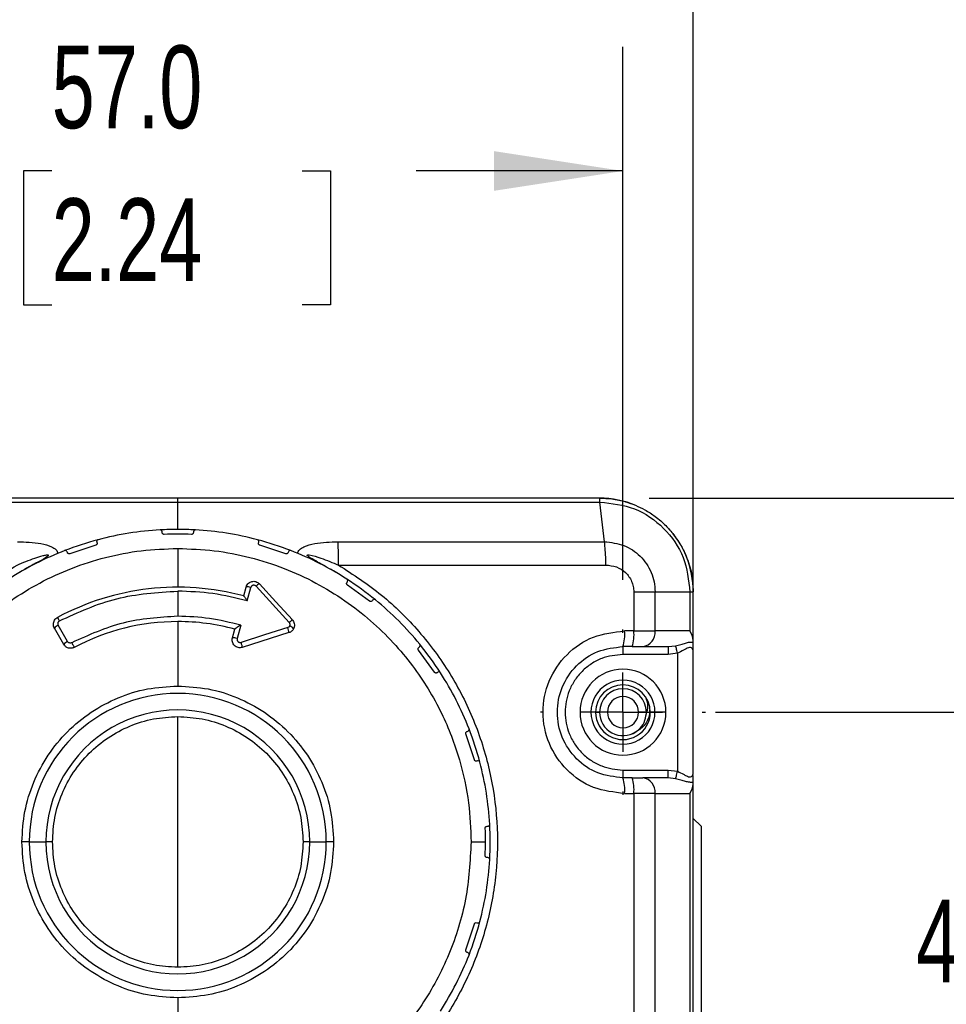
# Model space of a CAD drawing. Header units: millimetres. Extents: x 16 to 683, y 16 to 524.
# Tile 9 of 20: x 373 to 432, y 406 to 469. Entities that reach past the tile are written whole.
import ezdxf

# ---------------------------------------------------------------- set-up
doc = ezdxf.new("R2010")
doc.units = ezdxf.units.MM
doc.header["$LTSCALE"] = 2.5
doc.linetypes.add('CENTERX2', pattern=[20.32, 12.7, -2.54, 2.54, -2.54])
doc.layers.add('CENTER', color=40, linetype='CENTERX2')
doc.layers.add('DIMENSIONS', color=140, linetype='Continuous', lineweight=25)
doc.styles.add('SLDTEXTSTYLE0', font='TXT', dxfattribs={"width": 0.7})
doc.dimstyles.new('SLDDIMSTYLE0', dxfattribs={"dimtxt": 5.39502, "dimasz": 8.255, "dimexe": 0, "dimexo": 0.0625, "dimgap": 1.348755, "dimtad": 0, "dimtih": 1, "dimtoh": 1, "dimrnd": 1e-09, "dimzin": 12, "dimdsep": 46, "dimtxsty": 'SLDTEXTSTYLE0', "dimsah": 1, "dimcen": 0.09, "dimadec": 0, "dimazin": 3, "dimtfac": 1, "dimtofl": 0, "dimtmove": 0, "dimatfit": 3, "dimfxl": 0, "dimfrac": 2, "dimtolj": 1, "dimtzin": 12, "dimarcsym": 0})
doc.dimstyles.new('SLDDIMSTYLE1', dxfattribs={"dimtxt": 5.39502, "dimasz": 8.255, "dimexe": 0, "dimexo": 0.0625, "dimgap": 1.348755, "dimtad": 0, "dimtih": 1, "dimtoh": 1, "dimrnd": 1e-09, "dimzin": 4, "dimdsep": 46, "dimtxsty": 'SLDTEXTSTYLE0', "dimsah": 1, "dimcen": 0.09, "dimadec": 0, "dimazin": 1, "dimtfac": 1, "dimtofl": 0, "dimtmove": 0, "dimatfit": 3, "dimfxl": 0, "dimfrac": 2, "dimtolj": 1, "dimtzin": 12, "dimarcsym": 0})

# ---------------------------------------------------------------- blocks, each defined once
blk = doc.blocks.new('_D_1')
at = {"layer": 'DIMENSIONS'}
for p, q in [((354.146, 432.779), (354.146, 466.889)), ((411.146, 432.779), (411.146, 466.889)), ((354.146, 458.952), (367.264, 458.952)), ((374.574, 458.952), (372.763, 458.952)), ((372.763, 458.952), (372.763, 450.377)), ((390.606, 458.952), (392.418, 458.952)), ((392.418, 458.952), (392.418, 450.377)), ((411.146, 458.952), (397.917, 458.952)), ((372.763, 450.377), (374.574, 450.377)), ((392.418, 450.377), (390.606, 450.377))]:
    blk.add_line(p, q, dxfattribs=at)
for points in [[(354.146, 458.952), (362.401, 457.682), (362.401, 460.222)], [(411.146, 458.952), (402.891, 460.222), (402.891, 457.682)]]:
    blk.add_solid(points, dxfattribs=at)
at = {"layer": 'DIMENSIONS', "char_height": 5.2917, "attachment_point": 1, "style": 'SLDTEXTSTYLE0'}
for s, insert in [('57.0', (374.574, 466.981)), ('2.24', (374.574, 457.199))]:
    blk.add_mtext(s, dxfattribs=dict(at, insert=insert))
blk = doc.blocks.new('_D_2')
at = {"layer": 'DIMENSIONS'}
for p, q in [((349.646, 431.385), (349.646, 490.798)), ((415.646, 431.385), (415.646, 490.798)), ((349.646, 482.861), (366.444, 482.861)), ((373.754, 482.861), (371.942, 482.861)), ((371.942, 482.861), (371.942, 474.286)), ((389.786, 482.861), (391.597, 482.861)), ((391.597, 482.861), (391.597, 474.286)), ((415.646, 482.861), (397.096, 482.861)), ((371.942, 474.286), (373.754, 474.286)), ((391.597, 474.286), (389.786, 474.286))]:
    blk.add_line(p, q, dxfattribs=at)
for points in [[(349.646, 482.861), (357.901, 481.591), (357.901, 484.131)], [(415.646, 482.861), (407.391, 484.131), (407.391, 481.591)]]:
    blk.add_solid(points, dxfattribs=at)
at = {"layer": 'DIMENSIONS', "char_height": 5.2917, "attachment_point": 1, "style": 'SLDTEXTSTYLE0'}
for s, insert in [('66.0', (373.754, 490.89)), ('2.60', (373.754, 481.108))]:
    blk.add_mtext(s, dxfattribs=dict(at, insert=insert))
blk = doc.blocks.new('_D_3')
at = {"layer": 'DIMENSIONS'}
for p, q in [((417.071, 424.314), (445.863, 424.314)), ((437.925, 424.314), (437.925, 414.08)), ((429.909, 404.297), (428.098, 404.297)), ((428.098, 404.297), (428.098, 395.723)), ((445.941, 404.297), (447.753, 404.297)), ((447.753, 404.297), (447.753, 395.723)), ((428.098, 395.723), (429.909, 395.723)), ((447.753, 395.723), (445.941, 395.723)), ((437.925, 381.714), (437.925, 394.515)), ((417.071, 381.714), (445.863, 381.714))]:
    blk.add_line(p, q, dxfattribs=at)
for points in [[(437.925, 424.314), (436.655, 416.059), (439.195, 416.059)], [(437.925, 381.714), (439.195, 389.969), (436.655, 389.969)]]:
    blk.add_solid(points, dxfattribs=at)
at = {"layer": 'DIMENSIONS', "char_height": 5.2917, "attachment_point": 1, "style": 'SLDTEXTSTYLE0'}
for s, insert in [('42.6', (429.909, 412.326)), ('1.68', (429.909, 402.544))]:
    blk.add_mtext(s, dxfattribs=dict(at, insert=insert))
blk = doc.blocks.new('_D_4')
at = {"layer": 'DIMENSIONS'}
for p, q in [((412.821, 438.014), (471.282, 438.014)), ((463.345, 438.014), (463.345, 415.78)), ((455.329, 405.998), (453.517, 405.998)), ((453.517, 405.998), (453.517, 397.424)), ((471.36, 405.998), (473.172, 405.998)), ((473.172, 405.998), (473.172, 397.424)), ((453.517, 397.424), (455.329, 397.424)), ((473.172, 397.424), (471.36, 397.424)), ((463.345, 368.014), (463.345, 396.216)), ((412.821, 368.014), (471.282, 368.014))]:
    blk.add_line(p, q, dxfattribs=at)
for points in [[(463.345, 438.014), (462.075, 429.759), (464.615, 429.759)], [(463.345, 368.014), (464.615, 376.269), (462.075, 376.269)]]:
    blk.add_solid(points, dxfattribs=at)
at = {"layer": 'DIMENSIONS', "char_height": 5.2917, "attachment_point": 1, "style": 'SLDTEXTSTYLE0'}
for s, insert in [('70.0', (455.329, 414.027)), ('2.76', (455.329, 404.245))]:
    blk.add_mtext(s, dxfattribs=dict(at, insert=insert))
blk = doc.blocks.new('SW_CENTERMARKSYMBOL_3')
at = {"layer": 'CENTER', "color": 0}
for p, q in [((0, 5.08), (0, 5.29)), ((0, 0), (0, 2.54)), ((-5.08, 0), (-5.29, 0)), ((0, 0), (-2.54, 0)), ((0, 0), (0, -2.54)), ((0, 0), (2.54, 0)), ((5.08, 0), (5.29, 0)), ((0, -5.08), (0, -5.29))]:
    blk.add_line(p, q, dxfattribs=at)

msp = doc.modelspace()

# ---------------------------------------------------------------- linework, layer by layer
for p, q in [((382.646, 438.014), (355.646, 438.014)), ((409.646, 438.014), (355.646, 438.014)), ((382.646, 437.762), (382.646, 438.014)), ((355.617, 437.762), (382.646, 437.762)), ((382.646, 436.014), (382.646, 437.762)), ((409.96, 435.229), (409.674, 437.761)), ((381.646, 435.815), (381.646, 435.863)), ((383.646, 435.863), (383.646, 435.815)), ((377.396, 435.002), (375.732, 434.461)), ((377.463, 435.2), (377.457, 435.237)), ((377.463, 435.2), (377.478, 435.154)), ((382.646, 434.793), (382.646, 432.314)), ((387.808, 435.117), (387.813, 435.154)), ((387.813, 435.154), (387.828, 435.2)), ((389.559, 434.461), (387.896, 435.002)), ((392.911, 435.228), (409.96, 435.229)), ((375.576, 434.536), (375.561, 434.582)), ((389.73, 434.582), (389.716, 434.536)), ((386.865, 431.759), (387.015, 432.322)), ((387.015, 432.322), (387.017, 432.326)), ((387.089, 431.434), (387.319, 432.293)), ((387.319, 432.293), (387.32, 432.294)), ((389.784, 430.06), (387.661, 432.376)), ((393.452, 432.55), (393.475, 432.621)), ((393.475, 432.621), (393.503, 432.66)), ((394.921, 431.422), (393.506, 432.45)), ((382.646, 432.062), (382.646, 430.454)), ((411.841, 432.014), (411.841, 429.514)), ((411.841, 432.014), (413.202, 432.014)), ((413.202, 429.514), (413.202, 432.014)), ((413.202, 432.014), (415.433, 432.014)), ((415.433, 432.014), (415.433, 429.514)), ((415.646, 428.898), (415.646, 432.014)), ((395.121, 431.484), (395.093, 431.445)), ((374.987, 429.881), (374.986, 429.883)), ((375.589, 428.839), (374.987, 429.881)), ((382.646, 430.114), (382.646, 425.992)), ((386.673, 429.881), (386.445, 429.031)), ((374.75, 429.69), (374.747, 429.695)), ((375.35, 428.651), (374.75, 429.69)), ((386.144, 429.07), (386.295, 429.634)), ((389.765, 429.406), (386.777, 428.464)), ((411.841, 429.514), (411.25, 429.514)), ((415.433, 429.514), (413.202, 429.514)), ((398.077, 428.461), (398.116, 428.49)), ((411.734, 428.514), (411.146, 428.514)), ((411.146, 428.514), (411.146, 428.014)), ((411.734, 428.514), (412.414, 428.514)), ((412.414, 428.514), (414.031, 428.514)), ((414.031, 428.514), (414.519, 428.568)), ((414.031, 428.514), (414.031, 428.014)), ((415.646, 428.8), (415.646, 428.898)), ((415.646, 428.21), (415.646, 428.8)), ((399.082, 426.874), (398.054, 428.29)), ((414.031, 428.014), (411.146, 428.014)), ((414.646, 428.094), (414.031, 428.014)), ((414.646, 428.094), (414.646, 420.534)), ((415.646, 420.419), (415.646, 428.21)), ((399.291, 426.872), (399.252, 426.843)), ((409.096, 424.314), (408.396, 424.314)), ((409.396, 424.314), (409.096, 424.314)), ((409.396, 424.314), (409.646, 424.314)), ((410.146, 424.314), (409.646, 424.314)), ((412.646, 424.314), (412.146, 424.314)), ((412.643, 424.225), (412.668, 424.314)), ((412.668, 424.314), (412.646, 424.314)), ((412.869, 424.314), (412.864, 424.471)), ((412.869, 424.314), (412.896, 424.314)), ((413.196, 424.314), (412.896, 424.314)), ((413.896, 424.314), (413.196, 424.314)), ((382.646, 407.993), (382.646, 424.035)), ((401.633, 421.264), (401.093, 422.928)), ((401.168, 423.084), (401.214, 423.099)), ((401.832, 421.196), (401.786, 421.182)), ((411.146, 420.614), (414.031, 420.614)), ((411.146, 420.614), (411.146, 420.114)), ((414.031, 420.114), (414.031, 420.614)), ((414.031, 420.614), (414.646, 420.534)), ((415.646, 420.41), (415.646, 420.419)), ((411.734, 420.114), (411.146, 420.114)), ((411.734, 420.114), (412.414, 420.114)), ((414.031, 420.114), (412.414, 420.114)), ((414.519, 420.061), (414.031, 420.114)), ((415.646, 419.828), (415.646, 420.274)), ((415.646, 419.731), (415.646, 419.828)), ((415.646, 386.298), (415.646, 419.731)), ((411.25, 419.114), (411.841, 419.114)), ((411.841, 419.114), (411.841, 386.914)), ((413.202, 419.114), (411.841, 419.114)), ((413.202, 386.914), (413.202, 419.114)), ((413.202, 419.114), (415.433, 419.114)), ((415.433, 419.114), (415.433, 386.914)), ((415.646, 417.514), (416.146, 417.014)), ((402.326, 416.889), (402.326, 416.894)), ((402.446, 417.014), (402.494, 417.014)), ((416.146, 417.014), (416.146, 403.014)), ((373.139, 416.014), (372.668, 416.014)), ((373.139, 416.014), (374.201, 416.014)), ((374.625, 416.014), (374.201, 416.014)), ((391.09, 416.014), (390.667, 416.014)), ((391.09, 416.014), (392.152, 416.014)), ((392.624, 416.014), (392.152, 416.014)), ((401.425, 416.014), (402.346, 416.014)), ((402.326, 415.134), (402.326, 415.139)), ((402.494, 415.014), (402.446, 415.014)), ((401.786, 410.846), (401.832, 410.832)), ((401.093, 409.101), (401.633, 410.764)), ((401.214, 408.929), (401.168, 408.944)), ((382.646, 406.036), (382.646, 401.914))]:
    msp.add_line(p, q)
at = {"flags": 128}
for points in [[(409.646, 438.014), (396.163, 438.014), (382.646, 438.014)], [(382.646, 437.762), (396.177, 437.761), (409.674, 437.761)], [(392.936, 433.733), (401.506, 433.733), (410.057, 433.733)], [(389.984, 430.221), (388.925, 431.376), (387.867, 432.53)], [(374.947, 430.381), (374.949, 430.377), (374.955, 430.365), (374.966, 430.345), (374.98, 430.318), (374.998, 430.285), (375.019, 430.246), (375.042, 430.204), (375.066, 430.159)], [(389.693, 429.73), (388.196, 429.258), (386.697, 428.786)], [(411.841, 429.514), (412.038, 429.514), (412.231, 429.514), (412.418, 429.514), (412.598, 429.514), (412.767, 429.514), (412.926, 429.514), (413.071, 429.514), (413.202, 429.514)], [(375.858, 428.759), (375.886, 428.707), (375.913, 428.656), (375.939, 428.607), (375.963, 428.563), (375.983, 428.524), (376, 428.494), (376.012, 428.472), (376.018, 428.459)], [(414.646, 428.094), (414.624, 428.177), (414.602, 428.257), (414.582, 428.332), (414.564, 428.4), (414.548, 428.459), (414.535, 428.508), (414.525, 428.544), (414.519, 428.568)], [(414.519, 420.061), (414.525, 420.084), (414.535, 420.12), (414.548, 420.169), (414.564, 420.228), (414.582, 420.296), (414.602, 420.372), (414.624, 420.451), (414.646, 420.534)]]:
    msp.add_lwpolyline(points, dxfattribs=at)
for centre, radius, start, end in [((409.646, 432.014), 6, 67.13233, 90.00003), ((409.646, 432.014), 6, 359.99984, 43.75328), ((382.646, 416.014), 20, 93.22958, 104.77043), ((382.646, 416.016), 19.998, 89.99987, 93.22981), ((382.646, 416.014), 19.7, 87.45523, 92.54477), ((382.646, 416.016), 19.998, 86.77019, 90.00009), ((382.646, 416.014), 20, 75.22957, 86.77042), ((382.646, 416.014), 20.001, 104.7706, 111.22967), ((382.646, 416.014), 20, 68.77028, 75.22954), ((355.003, 433.839), 37.934, 359.83993, 2.09891), ((382.646, 416.014), 20, 111.22965, 122.7754), ((382.646, 416.015), 19.999, 57.22941, 68.7705), ((382.646, 416.014), 16.3, 74.98616, 118.18656), ((387.122, 431.839), 0.495, 66.50141, 102.39505), ((387.119, 431.845), 0.492, 65.95428, 101.98402), ((388.189, 431.884), 0.722, 116.49778, 137.0531), ((382.644, 416.012), 20.003, 50.77076, 57.22924), ((382.646, 416.014), 20, 39.22431, 50.77017), ((375.176, 429.398), 0.521, 111.36095, 145.30193), ((375.182, 429.396), 0.524, 111.93929, 145.75503), ((382.646, 416.014), 14.1, 90.00007, 118.03732), ((382.646, 416.014), 14.1, 75, 89.99993), ((390.575, 429.282), 1.109, 122.19407, 135.48895), ((389.632, 429.333), 0.529, 36.60308, 70.00824), ((388.756, 429.351), 1.011, 3.09662, 21.99725), ((408.784, 429.267), 2.478, 342.32058, 5.72743), ((409.421, 429.267), 2.433, 341.97247, 5.83068), ((412.294, 429.419), 0.913, 277.59744, 5.9747), ((414.404, 428.814), 1.244, 3.83881, 34.22386), ((375.803, 428.321), 0.56, 112.44558, 143.92385), ((386.22, 428.476), 0.599, 67.91752, 97.26101), ((382.648, 416.016), 19.997, 32.77586, 39.22487), ((382.645, 416.014), 20.001, 21.22247, 32.77611), ((411.146, 424.314), 2.75, 0.00004, 179.99996), ((411.146, 424.314), 2.05, 359.99992, 180.00008), ((411.146, 424.314), 1.75, 0.00003, 179.99997), ((382.646, 416.014), 9.506, 360, 180), ((411.146, 424.314), 1.5, 0.00011, 179.99989), ((411.146, 424.314), 1, 0.00016, 179.99984), ((382.646, 416.014), 8.444, 359.99998, 180.00002), ((411.146, 424.314), 2.75, 180.00004, 359.99996), ((411.146, 424.314), 2.05, 179.99992, 0.00008), ((411.146, 424.314), 1.75, 179.99997, 0.00003), ((411.146, 424.314), 1.5, 179.99968, 303.37626), ((411.146, 424.314), 1, 180.00011, 359.99989), ((411.139, 424.314), 1.507, 356.59084, 359.99085), ((382.643, 416.013), 20.003, 14.7785, 21.22161), ((382.647, 416.014), 19.999, 3.22011, 14.77845), ((408.784, 419.361), 2.478, 354.27258, 17.67941), ((409.421, 419.361), 2.433, 354.16933, 18.02751), ((412.294, 419.209), 0.913, 354.02537, 82.40259), ((414.404, 419.814), 1.244, 325.77588, 356.16113), ((382.648, 416.014), 19.998, 356.77984, 3.22092), ((382.625, 416.014), 19.721, 0.00082, 2.54267), ((382.646, 416.014), 9.506, 180, 0), ((382.646, 416.014), 8.444, 179.99998, 0.00002), ((382.619, 416.014), 19.726, 357.45767, 359.99918), ((382.645, 416.014), 20, 345.21877, 356.77979), ((382.645, 416.014), 20.001, 338.78189, 345.2189), ((382.646, 416.014), 19.999, 327.21709, 338.78156)]:
    msp.add_arc(centre, radius, start, end)
for points, knots in [([(409.674, 437.761), (409.67, 437.816), (409.665, 437.892), (409.661, 437.978), (409.649, 438.006), (409.646, 438.014)], [0, 0, 0, 0, 0.649347, 0.894158, 1, 1, 1, 1]), ([(409.646, 438.014), (409.909, 438.004), (410.47, 437.982), (411.242, 437.815), (411.947, 437.569), (412.589, 437.26), (413.251, 436.835), (413.874, 436.299), (414.399, 435.7), (414.841, 435.05), (415.252, 434.227), (415.579, 433.193), (415.623, 432.408), (415.646, 432.014)], [0, 0, 0, 0, 0.083943, 0.178397, 0.250483, 0.321484, 0.404802, 0.500424, 0.582296, 0.657801, 0.7503, 0.874705, 1, 1, 1, 1]), ([(409.674, 437.761), (410.43, 437.676), (411.938, 437.505), (413.84, 436.176), (415.173, 434.277), (415.346, 432.769), (415.433, 432.014)], [0, 0, 0, 0, 0.2504477, 0.5000111, 0.7496946, 1, 1, 1, 1]), ([(381.646, 435.863), (381.636, 435.899), (381.618, 435.966), (381.55, 435.977), (381.519, 435.982)], [0, 0, 0, 0, 0.541623, 1, 1, 1, 1]), ([(381.771, 435.695), (381.761, 435.695), (381.742, 435.695), (381.714, 435.705), (381.689, 435.721), (381.657, 435.754), (381.65, 435.789), (381.646, 435.815)], [0, 0, 0, 0, 0.150338, 0.302166, 0.455596, 0.610457, 1, 1, 1, 1]), ([(383.646, 435.815), (383.641, 435.789), (383.635, 435.754), (383.603, 435.721), (383.578, 435.705), (383.55, 435.695), (383.53, 435.695), (383.52, 435.695)], [0, 0, 0, 0, 0.389289, 0.544205, 0.697669, 0.849585, 1, 1, 1, 1]), ([(383.773, 435.982), (383.742, 435.977), (383.674, 435.966), (383.656, 435.899), (383.646, 435.863)], [0, 0, 0, 0, 0.456338, 1, 1, 1, 1]), ([(363.867, 416.014), (363.899, 416.847), (363.968, 418.624), (364.58, 421.409), (365.728, 424.4), (367.247, 426.882), (368.849, 428.804), (370.294, 430.209), (371.951, 431.499), (373.807, 432.632), (375.842, 433.567), (378.023, 434.261), (380.307, 434.709), (381.864, 434.765), (382.646, 434.793)], [0, 0, 0, 0, 0.084762, 0.18066, 0.288717, 0.409528, 0.474789, 0.543107, 0.614283, 0.688029, 0.763969, 0.841642, 0.920514, 1, 1, 1, 1]), ([(372.38, 435.228), (372.884, 435.212), (373.628, 435.187), (374.463, 434.968), (374.809, 434.762), (374.938, 434.606), (374.962, 434.524), (374.974, 434.484)], [0, 0, 0, 0, 0.535136, 0.789349, 0.909179, 0.95669, 1, 1, 1, 1]), ([(377.478, 435.154), (377.481, 435.143), (377.487, 435.114), (377.479, 435.075), (377.46, 435.044), (377.442, 435.025), (377.42, 435.01), (377.404, 435.004), (377.396, 435.002)], [0, 0, 0, 0, 0.184359, 0.458455, 0.596803, 0.733213, 0.8676, 1, 1, 1, 1]), ([(377.547, 435.353), (377.523, 435.342), (377.474, 435.32), (377.463, 435.266), (377.457, 435.237)], [0, 0, 0, 0, 0.470613, 1, 1, 1, 1]), ([(382.646, 434.793), (383.427, 434.765), (384.984, 434.709), (387.268, 434.261), (389.449, 433.567), (391.484, 432.632), (393.341, 431.499), (394.997, 430.209), (396.442, 428.804), (398.045, 426.882), (399.564, 424.4), (400.712, 421.409), (401.323, 418.624), (401.392, 416.847), (401.425, 416.014)], [0, 0, 0, 0, 0.079486, 0.158358, 0.236031, 0.311971, 0.385717, 0.456893, 0.525211, 0.590472, 0.711283, 0.81934, 0.915238, 1, 1, 1, 1]), ([(387.828, 435.2), (387.83, 435.238), (387.834, 435.307), (387.773, 435.339), (387.745, 435.353)], [0, 0, 0, 0, 0.541624, 1, 1, 1, 1]), ([(387.896, 435.002), (387.89, 435.004), (387.878, 435.008), (387.855, 435.02), (387.831, 435.042), (387.811, 435.077), (387.809, 435.104), (387.808, 435.117)], [0, 0, 0, 0, 0.120649, 0.242612, 0.48978, 0.742251, 1, 1, 1, 1]), ([(390.317, 434.484), (390.329, 434.524), (390.354, 434.607), (390.484, 434.763), (390.831, 434.969), (391.666, 435.187), (392.408, 435.212), (392.911, 435.228)], [0, 0, 0, 0, 0.043438, 0.091179, 0.211898, 0.466084, 1, 1, 1, 1]), ([(410.057, 433.733), (410.052, 433.906), (410.044, 434.219), (410.016, 434.718), (409.98, 435.044), (409.96, 435.229)], [0, 0, 0, 0, 0.3451883, 0.6279897, 1, 1, 1, 1]), ([(409.96, 435.229), (410.383, 435.179), (411.224, 435.082), (412.301, 434.351), (412.898, 433.47), (413.163, 432.659), (413.189, 432.232), (413.202, 432.014)], [0, 0, 0, 0, 0.250591, 0.497168, 0.745919, 0.870839, 1, 1, 1, 1]), ([(372.355, 433.733), (372.732, 433.889), (373.277, 434.115), (373.911, 434.311), (374.184, 434.373), (374.289, 434.385), (374.329, 434.382), (374.347, 434.378), (374.355, 434.371), (374.358, 434.365), (374.358, 434.358), (374.354, 434.346), (374.342, 434.33), (374.152, 434.146), (373.507, 433.852), (372.922, 433.502), (372.55, 433.279)], [0, 0, 0, 0, 0.2885989, 0.4179027, 0.4686807, 0.4864599, 0.4927379, 0.4971428, 0.4987676, 0.500225, 0.5017788, 0.5036372, 0.508644, 0.515594, 0.6909066, 1, 1, 1, 1]), ([(375.561, 434.582), (375.541, 434.614), (375.503, 434.672), (375.435, 434.662), (375.404, 434.657)], [0, 0, 0, 0, 0.5415784, 1, 1, 1, 1]), ([(375.732, 434.461), (375.723, 434.458), (375.704, 434.453), (375.675, 434.453), (375.646, 434.461), (375.605, 434.482), (375.588, 434.514), (375.576, 434.536)], [0, 0, 0, 0, 0.15033, 0.302243, 0.455589, 0.610468, 1, 1, 1, 1]), ([(389.716, 434.536), (389.703, 434.514), (389.686, 434.482), (389.646, 434.461), (389.617, 434.453), (389.587, 434.453), (389.569, 434.458), (389.559, 434.461)], [0, 0, 0, 0, 0.389263, 0.544177, 0.697609, 0.849519, 1, 1, 1, 1]), ([(389.888, 434.657), (389.857, 434.662), (389.789, 434.672), (389.751, 434.614), (389.73, 434.582)], [0, 0, 0, 0, 0.456338, 1, 1, 1, 1]), ([(392.742, 433.279), (392.361, 433.495), (391.819, 433.802), (391.224, 434.137), (391.005, 434.275), (390.949, 434.331), (390.937, 434.347), (390.933, 434.358), (390.934, 434.365), (390.937, 434.371), (390.945, 434.378), (390.988, 434.388), (391.284, 434.347), (391.947, 434.138), (392.56, 433.887), (392.936, 433.733)], [0, 0, 0, 0, 0.309822, 0.440478, 0.484722, 0.491649, 0.496622, 0.498465, 0.500013, 0.501481, 0.503138, 0.507588, 0.531726, 0.71199, 1, 1, 1, 1]), ([(382.646, 395.514), (381.524, 395.568), (379.29, 395.674), (376.028, 396.526), (372.952, 397.855), (370.131, 399.68), (367.648, 401.934), (365.561, 404.566), (363.932, 407.498), (362.799, 410.66), (362.194, 413.962), (362.134, 417.32), (362.618, 420.642), (363.635, 423.841), (365.157, 426.835), (367.149, 429.531), (369.538, 431.906), (371.414, 433.123), (372.355, 433.733)], [0, 0, 0, 0, 0.062838, 0.125123, 0.187782, 0.250067, 0.31268, 0.374988, 0.437575, 0.499942, 0.562509, 0.624943, 0.687462, 0.749934, 0.812379, 0.874876, 0.937257, 1, 1, 1, 1]), ([(392.936, 433.733), (393.877, 433.123), (395.754, 431.906), (398.143, 429.531), (400.134, 426.835), (401.656, 423.842), (402.674, 420.643), (403.158, 417.321), (403.097, 413.962), (402.493, 410.661), (401.359, 407.498), (399.73, 404.566), (397.644, 401.934), (395.161, 399.68), (392.339, 397.855), (389.263, 396.526), (386.001, 395.674), (383.768, 395.568), (382.646, 395.514)], [0, 0, 0, 0, 0.062747, 0.125123, 0.187623, 0.250062, 0.312527, 0.37505, 0.437478, 0.500053, 0.562425, 0.625014, 0.687328, 0.749938, 0.812222, 0.874879, 0.937162, 1, 1, 1, 1]), ([(410.057, 433.733), (410.287, 433.71), (410.745, 433.664), (411.241, 433.34), (411.542, 432.993), (411.709, 432.689), (411.821, 432.358), (411.834, 432.128), (411.841, 432.014)], [0, 0, 0, 0, 0.249326, 0.498123, 0.622672, 0.748816, 0.875672, 1, 1, 1, 1]), ([(387.017, 432.326), (387.036, 432.378), (387.073, 432.475), (387.174, 432.581), (387.278, 432.646), (387.391, 432.686), (387.514, 432.698), (387.646, 432.676), (387.769, 432.622), (387.835, 432.561), (387.867, 432.53)], [0, 0, 0, 0, 0.154909, 0.289858, 0.404779, 0.499638, 0.624632, 0.749694, 0.874809, 1, 1, 1, 1]), ([(387.661, 432.376), (387.648, 432.389), (387.622, 432.413), (387.572, 432.435), (387.518, 432.444), (387.465, 432.438), (387.414, 432.419), (387.372, 432.386), (387.337, 432.345), (387.326, 432.311), (387.32, 432.294)], [0, 0, 0, 0, 0.125456, 0.250991, 0.3766, 0.502336, 0.626902, 0.751639, 0.875774, 1, 1, 1, 1]), ([(393.506, 432.45), (393.498, 432.456), (393.483, 432.468), (393.466, 432.492), (393.454, 432.52), (393.453, 432.54), (393.452, 432.55)], [0, 0, 0, 0, 0.246311, 0.494995, 0.746258, 1, 1, 1, 1]), ([(393.503, 432.66), (393.517, 432.695), (393.542, 432.76), (393.493, 432.809), (393.471, 432.831)], [0, 0, 0, 0, 0.541595, 1, 1, 1, 1]), ([(375.066, 430.159), (376.27, 430.71), (378.679, 431.813), (381.324, 431.979), (382.646, 432.062)], [0, 0, 0, 0, 0.5, 1, 1, 1, 1]), ([(387.089, 431.434), (386.36, 431.617), (384.9, 431.982), (383.397, 432.035), (382.646, 432.062)], [0, 0, 0, 0, 0.500002, 1, 1, 1, 1]), ([(387.089, 431.434), (387.064, 431.478), (387.023, 431.549), (386.96, 431.646), (386.916, 431.708), (386.885, 431.747), (386.872, 431.755), (386.868, 431.758)], [0, 0, 0, 0, 0.381676, 0.624979, 0.888198, 0.962233, 1, 1, 1, 1]), ([(415.433, 432.014), (415.492, 432.015), (415.563, 432.017), (415.634, 432.014), (415.646, 432.014)], [0, 0, 0, 0, 0.830172, 1, 1, 1, 1]), ([(395.093, 431.445), (395.075, 431.427), (395.048, 431.402), (395.003, 431.395), (394.974, 431.397), (394.945, 431.405), (394.929, 431.416), (394.921, 431.422)], [0, 0, 0, 0, 0.389313, 0.544211, 0.697589, 0.84956, 1, 1, 1, 1]), ([(395.294, 431.506), (395.266, 431.521), (395.205, 431.552), (395.151, 431.508), (395.121, 431.484)], [0, 0, 0, 0, 0.4564, 1, 1, 1, 1]), ([(374.683, 429.94), (374.687, 429.989), (374.695, 430.084), (374.756, 430.211), (374.84, 430.314), (374.912, 430.359), (374.947, 430.381)], [0, 0, 0, 0, 0.270467, 0.527308, 0.770486, 1, 1, 1, 1]), ([(382.646, 430.454), (381.462, 430.38), (379.096, 430.232), (376.938, 429.25), (375.858, 428.759)], [0, 0, 0, 0, 0.500001, 1, 1, 1, 1]), ([(386.673, 429.881), (386.012, 430.048), (384.69, 430.381), (383.327, 430.43), (382.646, 430.454)], [0, 0, 0, 0, 0.500001, 1, 1, 1, 1]), ([(374.747, 429.695), (374.729, 429.733), (374.691, 429.811), (374.686, 429.897), (374.683, 429.94)], [0, 0, 0, 0, 0.4999938, 1, 1, 1, 1]), ([(375.066, 430.159), (375.054, 430.152), (375.032, 430.138), (375.004, 430.108), (374.981, 430.075), (374.962, 430.025), (374.955, 429.957), (374.976, 429.908), (374.986, 429.883)], [0, 0, 0, 0, 0.125178, 0.252371, 0.378793, 0.503435, 0.751942, 1, 1, 1, 1]), ([(386.673, 429.881), (386.623, 429.852), (386.543, 429.806), (386.443, 429.745), (386.379, 429.703), (386.337, 429.672), (386.309, 429.651), (386.298, 429.638), (386.295, 429.634)], [0, 0, 0, 0, 0.379304, 0.61542, 0.772088, 0.888631, 0.964186, 1, 1, 1, 1]), ([(389.813, 429.83), (389.798, 429.807), (389.768, 429.762), (389.718, 429.741), (389.693, 429.73)], [0, 0, 0, 0, 0.500262, 1, 1, 1, 1]), ([(389.813, 429.83), (389.821, 429.849), (389.837, 429.887), (389.837, 429.949), (389.822, 430.01), (389.796, 430.043), (389.784, 430.06)], [0, 0, 0, 0, 0.248799, 0.49772, 0.7488, 1, 1, 1, 1]), ([(389.984, 430.221), (390.008, 430.19), (390.062, 430.122), (390.111, 429.988), (390.124, 429.819), (390.08, 429.708), (390.057, 429.648)], [0, 0, 0, 0, 0.191735, 0.422415, 0.688004, 1, 1, 1, 1]), ([(390.057, 429.648), (390.02, 429.594), (389.947, 429.485), (389.826, 429.432), (389.765, 429.406)], [0, 0, 0, 0, 0.496832, 1, 1, 1, 1]), ([(411.25, 419.114), (410.57, 419.192), (409.209, 419.347), (407.472, 420.543), (406.306, 422.261), (405.895, 424.31), (406.304, 426.362), (407.469, 428.082), (409.207, 429.281), (410.569, 429.436), (411.25, 429.514)], [0, 0, 0, 0, 0.124748, 0.249605, 0.374623, 0.499767, 0.624966, 0.750153, 0.875141, 1, 1, 1, 1]), ([(376.018, 428.459), (375.956, 428.435), (375.834, 428.388), (375.637, 428.411), (375.462, 428.498), (375.387, 428.6), (375.35, 428.651)], [0, 0, 0, 0, 0.25661, 0.509111, 0.75632, 1, 1, 1, 1]), ([(375.858, 428.759), (375.834, 428.75), (375.785, 428.731), (375.706, 428.74), (375.635, 428.776), (375.604, 428.818), (375.589, 428.839)], [0, 0, 0, 0, 0.251377, 0.501783, 0.751202, 1, 1, 1, 1]), ([(386.777, 428.464), (386.734, 428.454), (386.645, 428.434), (386.509, 428.449), (386.381, 428.499), (386.272, 428.58), (386.189, 428.687), (386.139, 428.81), (386.12, 428.942), (386.136, 429.028), (386.144, 429.07)], [0, 0, 0, 0, 0.125965, 0.2531, 0.380705, 0.507526, 0.632654, 0.756066, 0.878365, 1, 1, 1, 1]), ([(386.445, 429.031), (386.442, 429.013), (386.435, 428.978), (386.443, 428.925), (386.463, 428.875), (386.497, 428.832), (386.54, 428.799), (386.59, 428.78), (386.645, 428.773), (386.68, 428.781), (386.697, 428.786)], [0, 0, 0, 0, 0.124568, 0.248983, 0.373799, 0.49835, 0.623953, 0.749532, 0.874592, 1, 1, 1, 1]), ([(386.777, 428.464), (386.777, 428.476), (386.775, 428.513), (386.756, 428.583), (386.732, 428.678), (386.709, 428.748), (386.697, 428.786)], [0, 0, 0, 0, 0.108507, 0.335741, 0.648646, 1, 1, 1, 1]), ([(398.116, 428.49), (398.138, 428.517), (398.18, 428.568), (398.158, 428.637), (398.14, 428.66), (398.139, 428.661), (398.139, 428.661)], [0, 0, 0, 0, 0.533689, 0.985253, 0.998845, 1, 1, 1, 1]), ([(411.146, 420.114), (410.597, 420.177), (409.5, 420.303), (408.097, 421.275), (407.163, 422.665), (406.839, 424.311), (407.161, 425.958), (408.094, 427.351), (409.498, 428.325), (410.597, 428.451), (411.146, 428.514)], [0, 0, 0, 0, 0.124738, 0.249591, 0.376051, 0.499767, 0.623591, 0.750163, 0.875151, 1, 1, 1, 1]), ([(414.519, 428.568), (414.63, 428.597), (414.842, 428.652), (415.138, 428.741), (415.403, 428.807), (415.57, 428.802), (415.646, 428.8)], [0, 0, 0, 0, 0.298529, 0.56875, 0.803767, 1, 1, 1, 1]), ([(398.027, 428.364), (398.03, 428.383), (398.034, 428.421), (398.062, 428.448), (398.077, 428.461)], [0, 0, 0, 0, 0.477872, 1, 1, 1, 1]), ([(398.054, 428.29), (398.05, 428.295), (398.042, 428.306), (398.034, 428.325), (398.028, 428.344), (398.028, 428.358), (398.027, 428.364)], [0, 0, 0, 0, 0.248486, 0.498028, 0.748545, 1, 1, 1, 1]), ([(411.146, 428.014), (410.68, 427.965), (409.964, 427.889), (409.103, 427.427), (408.511, 426.95), (408.03, 426.357), (407.583, 425.496), (407.356, 424.314), (407.583, 423.133), (408.03, 422.271), (408.511, 421.678), (409.103, 421.201), (409.964, 420.74), (410.68, 420.663), (411.146, 420.614)], [0, 0, 0, 0, 0.119729, 0.18418, 0.249999, 0.315819, 0.380271, 0.5, 0.619729, 0.684181, 0.750001, 0.81582, 0.880271, 1, 1, 1, 1]), ([(415.646, 428.21), (415.633, 428.279), (415.613, 428.387), (415.472, 428.463), (415.331, 428.443), (415.179, 428.375), (414.954, 428.244), (414.771, 428.155), (414.646, 428.094)], [0, 0, 0, 0, 0.163005, 0.251349, 0.361681, 0.500867, 0.65913, 1, 1, 1, 1]), ([(399.252, 426.843), (399.229, 426.832), (399.197, 426.817), (399.151, 426.823), (399.124, 426.834), (399.1, 426.851), (399.088, 426.867), (399.082, 426.874)], [0, 0, 0, 0, 0.389254, 0.544186, 0.697628, 0.849583, 1, 1, 1, 1]), ([(399.462, 426.841), (399.461, 426.841), (399.461, 426.842), (399.459, 426.845), (399.451, 426.856), (399.43, 426.875), (399.375, 426.904), (399.326, 426.885), (399.291, 426.872)], [0, 0, 0, 0, 0.003806, 0.014361, 0.055829, 0.219479, 0.456192, 1, 1, 1, 1]), ([(372.668, 416.014), (372.705, 416.667), (372.779, 417.973), (373.373, 419.857), (374.295, 421.593), (375.545, 423.115), (377.067, 424.365), (378.803, 425.287), (380.687, 425.881), (381.993, 425.955), (382.646, 425.992)], [0, 0, 0, 0, 0.125, 0.25, 0.375, 0.5, 0.625, 0.75, 0.874999, 1, 1, 1, 1]), ([(382.646, 425.992), (383.299, 425.955), (384.605, 425.881), (386.489, 425.287), (388.225, 424.365), (389.746, 423.115), (390.997, 421.593), (391.919, 419.857), (392.512, 417.973), (392.587, 416.667), (392.624, 416.014)], [0, 0, 0, 0, 0.125, 0.25, 0.375, 0.5, 0.625, 0.75, 0.875, 1, 1, 1, 1]), ([(412.61, 425.212), (412.651, 425.094), (412.752, 424.803), (412.7, 424.497), (412.668, 424.314)], [0, 0, 0, 0, 0.402753, 1, 1, 1, 1]), ([(411.719, 422.939), (411.873, 423.018), (412.198, 423.185), (412.542, 423.654), (412.609, 424.034), (412.643, 424.225)], [0, 0, 0, 0, 0.309546, 0.653299, 1, 1, 1, 1]), ([(412.869, 424.314), (412.841, 424.176), (412.785, 423.903), (412.58, 423.545), (412.31, 423.25), (412.083, 423.123), (411.971, 423.061)], [0, 0, 0, 0, 0.2627642, 0.5170121, 0.7627583, 1, 1, 1, 1]), ([(374.625, 416.014), (374.654, 416.539), (374.714, 417.589), (375.191, 419.103), (375.932, 420.499), (376.938, 421.722), (378.161, 422.728), (379.556, 423.469), (381.071, 423.946), (382.121, 424.005), (382.646, 424.035)], [0, 0, 0, 0, 0.1249999, 0.2499997, 0.3749997, 0.5000002, 0.6249994, 0.7499998, 0.8749997, 1, 1, 1, 1]), ([(382.646, 424.035), (383.171, 424.005), (384.221, 423.946), (385.735, 423.469), (387.131, 422.728), (388.354, 421.722), (389.359, 420.499), (390.101, 419.103), (390.577, 417.589), (390.637, 416.539), (390.667, 416.014)], [0, 0, 0, 0, 0.1249992, 0.2499993, 0.3749998, 0.5000001, 0.6249999, 0.75, 0.8749999, 1, 1, 1, 1]), ([(401.085, 422.97), (401.086, 422.981), (401.088, 423.005), (401.105, 423.039), (401.132, 423.068), (401.156, 423.078), (401.168, 423.084)], [0, 0, 0, 0, 0.233363, 0.477818, 0.733388, 1, 1, 1, 1]), ([(401.093, 422.928), (401.091, 422.934), (401.086, 422.948), (401.086, 422.962), (401.085, 422.97)], [0, 0, 0, 0, 0.499493, 1, 1, 1, 1]), ([(401.214, 423.099), (401.242, 423.116), (401.295, 423.148), (401.3, 423.22), (401.291, 423.25), (401.29, 423.254), (401.289, 423.254)], [0, 0, 0, 0, 0.493697, 0.945989, 0.996596, 1, 1, 1, 1]), ([(401.786, 421.182), (401.761, 421.178), (401.725, 421.173), (401.684, 421.194), (401.661, 421.213), (401.643, 421.236), (401.637, 421.255), (401.633, 421.264)], [0, 0, 0, 0, 0.389317, 0.544199, 0.697632, 0.84956, 1, 1, 1, 1]), ([(401.984, 421.116), (401.984, 421.116), (401.984, 421.117), (401.983, 421.12), (401.978, 421.133), (401.965, 421.157), (401.921, 421.201), (401.868, 421.198), (401.832, 421.196)], [0, 0, 0, 0, 0.003441, 0.013647, 0.054444, 0.216961, 0.454341, 1, 1, 1, 1]), ([(414.646, 420.534), (414.771, 420.473), (414.96, 420.381), (415.185, 420.25), (415.337, 420.184), (415.472, 420.165), (415.613, 420.242), (415.633, 420.349), (415.646, 420.419)], [0, 0, 0, 0, 0.340715, 0.515876, 0.637868, 0.748681, 0.837069, 1, 1, 1, 1]), ([(415.646, 419.828), (415.57, 419.826), (415.403, 419.821), (415.138, 419.887), (414.842, 419.977), (414.63, 420.032), (414.519, 420.061)], [0, 0, 0, 0, 0.196233, 0.43125, 0.701471, 1, 1, 1, 1]), ([(402.494, 417.014), (402.53, 417.024), (402.594, 417.041), (402.615, 417.11), (402.614, 417.137), (402.614, 417.138)], [0, 0, 0, 0, 0.557432, 0.994609, 1, 1, 1, 1]), ([(402.326, 416.894), (402.327, 416.903), (402.328, 416.922), (402.338, 416.949), (402.354, 416.973), (402.387, 417.003), (402.421, 417.01), (402.446, 417.014)], [0, 0, 0, 0, 0.149541, 0.300663, 0.453311, 0.607549, 1, 1, 1, 1]), ([(382.646, 397.235), (381.417, 397.305), (378.959, 397.445), (375.413, 398.561), (372.145, 400.297), (369.282, 402.65), (366.929, 405.514), (365.193, 408.781), (364.077, 412.327), (363.937, 414.785), (363.867, 416.014)], [0, 0, 0, 0, 0.125, 0.25, 0.375, 0.5, 0.625, 0.75, 0.875, 1, 1, 1, 1]), ([(382.646, 406.036), (381.993, 406.073), (380.687, 406.148), (378.803, 406.741), (377.067, 407.663), (375.545, 408.914), (374.295, 410.435), (373.373, 412.171), (372.779, 414.055), (372.705, 415.361), (372.668, 416.014)], [0, 0, 0, 0, 0.125001, 0.25, 0.375, 0.5, 0.625, 0.75, 0.875, 1, 1, 1, 1]), ([(382.646, 407.993), (382.121, 408.023), (381.071, 408.082), (379.556, 408.559), (378.161, 409.301), (376.938, 410.306), (375.932, 411.529), (375.191, 412.925), (374.714, 414.439), (374.654, 415.489), (374.625, 416.014)], [0, 0, 0, 0, 0.125, 0.25, 0.375001, 0.5, 0.625, 0.75, 0.875, 1, 1, 1, 1]), ([(401.425, 416.014), (401.355, 414.785), (401.215, 412.327), (400.098, 408.781), (398.363, 405.514), (396.009, 402.65), (393.146, 400.297), (389.878, 398.561), (386.333, 397.445), (383.875, 397.305), (382.646, 397.235)], [0, 0, 0, 0, 0.125, 0.25, 0.375, 0.5, 0.625, 0.75, 0.875, 1, 1, 1, 1]), ([(392.624, 416.014), (392.587, 415.361), (392.512, 414.055), (391.919, 412.171), (390.997, 410.435), (389.746, 408.913), (388.225, 407.663), (386.489, 406.741), (384.605, 406.148), (383.299, 406.073), (382.646, 406.036)], [0, 0, 0, 0, 0.125, 0.25, 0.375, 0.5, 0.625, 0.75, 0.875, 1, 1, 1, 1]), ([(390.667, 416.014), (390.637, 415.489), (390.577, 414.439), (390.101, 412.925), (389.359, 411.529), (388.354, 410.306), (387.131, 409.301), (385.735, 408.559), (384.221, 408.082), (383.171, 408.023), (382.646, 407.993)], [0, 0, 0, 0, 0.125, 0.25, 0.375, 0.5, 0.625, 0.750001, 0.875001, 1, 1, 1, 1]), ([(402.446, 415.014), (402.421, 415.018), (402.387, 415.025), (402.354, 415.055), (402.339, 415.079), (402.328, 415.106), (402.327, 415.125), (402.326, 415.134)], [0, 0, 0, 0, 0.391877, 0.54373, 0.698898, 0.848914, 1, 1, 1, 1]), ([(402.614, 414.891), (402.614, 414.891), (402.614, 414.893), (402.614, 414.921), (402.591, 414.988), (402.53, 415.005), (402.494, 415.014)], [0, 0, 0, 0, 0.002374, 0.037552, 0.449729, 1, 1, 1, 1]), ([(401.633, 410.764), (401.637, 410.773), (401.643, 410.792), (401.661, 410.816), (401.684, 410.834), (401.725, 410.855), (401.761, 410.85), (401.786, 410.846)], [0, 0, 0, 0, 0.151626, 0.302372, 0.458078, 0.610464, 1, 1, 1, 1]), ([(401.832, 410.832), (401.868, 410.83), (401.922, 410.827), (401.964, 410.87), (401.976, 410.892), (401.98, 410.9), (401.981, 410.902), (401.981, 410.903), (401.982, 410.905), (401.983, 410.908), (401.984, 410.911), (401.984, 410.911), (401.984, 410.911)], [0, 0, 0, 0, 0.547739, 0.8075, 0.912612, 0.940168, 0.947957, 0.950365, 0.951768, 0.987912, 0.996962, 1, 1, 1, 1]), ([(401.085, 409.058), (401.086, 409.066), (401.086, 409.08), (401.091, 409.094), (401.093, 409.101)], [0, 0, 0, 0, 0.498596, 1, 1, 1, 1]), ([(401.168, 408.944), (401.145, 408.957), (401.111, 408.976), (401.088, 409.022), (401.086, 409.046), (401.085, 409.058)], [0, 0, 0, 0, 0.51642, 0.757243, 1, 1, 1, 1]), ([(401.29, 408.776), (401.29, 408.776), (401.291, 408.779), (401.299, 408.805), (401.297, 408.875), (401.244, 408.91), (401.214, 408.929)], [0, 0, 0, 0, 0.003338, 0.0531821, 0.4488289, 1, 1, 1, 1])]:
    msp.add_open_spline(points, degree=3, knots=knots)

# ---------------------------------------------------------------- block references
at = {"layer": 'CENTER'}
msp.add_blockref('SW_CENTERMARKSYMBOL_3', (411.146, 424.314), dxfattribs=at)

# ---------------------------------------------------------------- dimensions: what is measured, and where the dimension line sits
at = {"layer": 'DIMENSIONS'}
for base, p1, p2, angle, dimstyle, picture, middle in [((415.646, 482.861), (349.646, 428.21), (415.646, 428.21), 0, 'SLDDIMSTYLE1', '_D_2', (381.77, 482.861)), ((463.345, 368.014), (409.646, 438.014), (409.646, 368.014), 270, 'SLDDIMSTYLE1', '_D_4', (463.345, 405.998)), ((437.925, 381.714), (413.896, 424.314), (413.896, 381.714), 90, 'SLDDIMSTYLE0', '_D_3', (437.925, 404.297))]:
    dim = msp.add_linear_dim(base=base, p1=p1, p2=p2, angle=angle, dimstyle=dimstyle, dxfattribs=at)
    dim.commit()
    dim.dimension.update_dxf_attribs({"geometry": picture, "text_midpoint": middle, "dimtype": 160})
dim = msp.add_linear_dim(base=(411.146, 458.952), p1=(354.146, 429.604), p2=(411.146, 429.604), dimstyle='SLDDIMSTYLE1', dxfattribs=at)
dim.commit()
dim.dimension.update_dxf_attribs({"geometry": '_D_1', "text_midpoint": (382.59, 458.952), "dimtype": 160})

doc.saveas('drawing.dxf')
